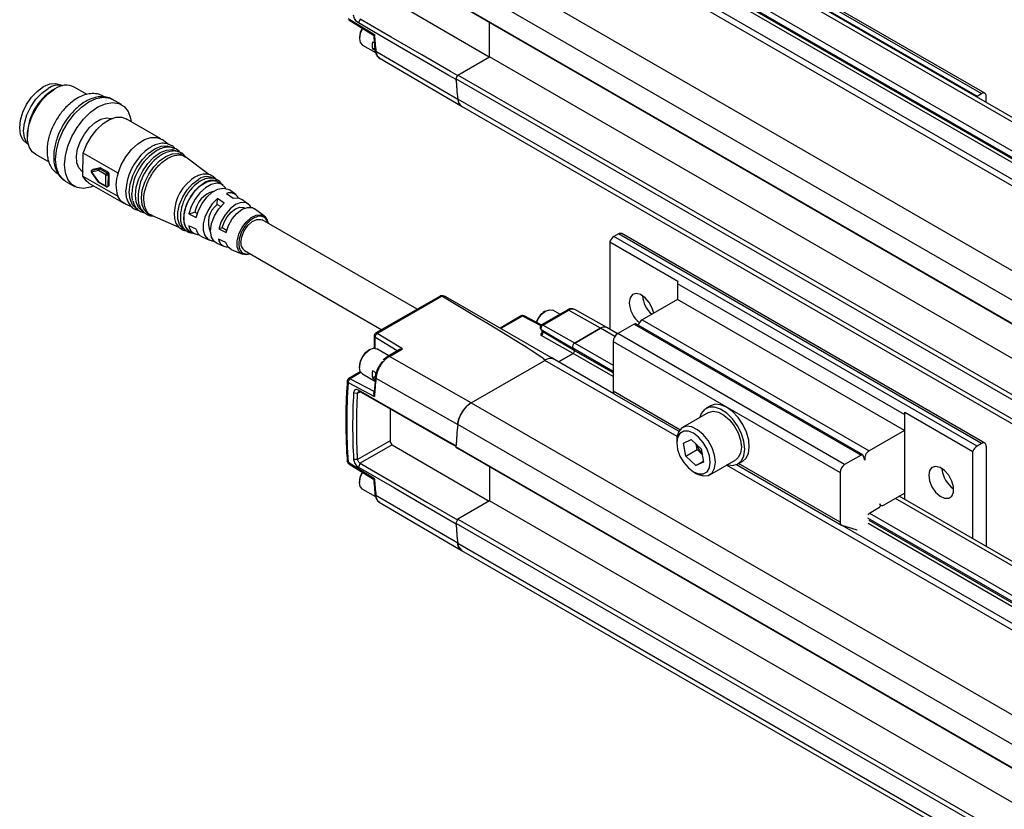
# Model space of a CAD drawing. Header units: millimetres. Extents: x 16 to 683, y 16 to 524.
# Tile 10 of 14: x 403 to 480, y 422 to 483. Entities that reach past the tile are written whole.
import ezdxf

# ---------------------------------------------------------------- set-up
doc = ezdxf.new("R2010")
doc.units = ezdxf.units.MM
doc.header["$LTSCALE"] = 2.5

msp = doc.modelspace()

# ---------------------------------------------------------------- linework, layer by layer
for p, q in [((448.65, 493.718), (660.782, 371.257)), ((661.282, 371.306), (449.15, 493.768)), ((449.711, 493.514), (477.995, 477.186)), ((450.064, 493.718), (478.348, 477.39)), ((478.598, 477.414), (450.314, 493.743)), ((658.784, 370.104), (446.652, 492.565)), ((446.498, 492.172), (658.63, 369.711)), ((446.525, 491.757), (658.657, 369.295)), ((446.618, 491.992), (658.75, 369.531)), ((444.319, 491.218), (656.451, 368.757)), ((657.201, 368.831), (445.069, 491.292)), ((650.723, 365.45), (438.591, 487.911)), ((437.537, 486.217), (649.669, 363.755)), ((432.439, 484.634), (439.988, 480.246)), ((437.402, 484.481), (649.534, 362.02)), ((437.543, 484.346), (649.675, 361.885)), ((428.994, 483.246), (431.05, 481.982)), ((429.042, 483.149), (430.988, 481.954)), ((429.94, 483.192), (429.798, 482.895)), ((440.006, 480.256), (440.006, 482.925)), ((429.885, 481.782), (429.885, 481.69)), ((430.118, 481.175), (431.129, 480.591)), ((430.904, 481.426), (431.042, 481.347)), ((430.904, 480.865), (431.075, 480.963)), ((431.097, 480.753), (430.904, 480.865)), ((431.163, 480.691), (437.533, 476.955)), ((437.543, 478.835), (440.006, 480.256)), ((652.138, 357.795), (440.006, 480.256)), ((431.419, 480.165), (437.875, 476.381)), ((437.402, 478.537), (437.543, 478.835)), ((649.675, 356.374), (437.543, 478.835)), ((406.619, 478.043), (406.581, 478.065)), ((408.665, 477.324), (407.668, 477.899)), ((649.534, 356.076), (437.402, 478.537)), ((437.406, 478.483), (437.403, 478.476)), ((406.155, 477.75), (405.976, 477.646)), ((477.995, 477.186), (478.348, 477.39)), ((478.702, 476.707), (478.702, 477.186)), ((411.349, 476.525), (410.642, 476.933)), ((649.669, 354.496), (437.537, 476.957)), ((437.841, 476.405), (649.973, 353.944)), ((414.413, 473.861), (411.704, 475.425)), ((404.016, 474.252), (404.016, 474.044)), ((403.957, 473.518), (403.994, 473.496)), ((415.004, 473.427), (414.51, 473.797)), ((404.643, 472.659), (405.675, 472.064)), ((408.34, 470.958), (408.363, 472.738)), ((411.072, 471.174), (408.363, 472.738)), ((415.401, 473.13), (415.385, 473.142)), ((415.797, 472.834), (415.784, 472.844)), ((416.345, 472.424), (416.182, 472.546)), ((418.146, 471.077), (416.345, 472.424)), ((408.324, 471.285), (408.344, 471.274)), ((408.997, 471.244), (409.538, 470.496)), ((409.562, 471.383), (409.01, 471.267)), ((409.01, 471.267), (409.551, 470.52)), ((409.125, 471.475), (409.037, 471.426)), ((409.05, 471.431), (409.037, 471.426)), ((409.049, 471.432), (409.038, 471.424)), ((409.05, 471.431), (409.602, 471.546)), ((409.138, 471.48), (409.05, 471.431)), ((409.138, 471.48), (409.125, 471.475)), ((409.691, 471.596), (409.138, 471.48)), ((410.124, 471.059), (409.562, 471.383)), ((409.602, 471.546), (409.691, 471.596)), ((409.74, 471.585), (409.652, 471.535)), ((409.652, 471.535), (410.214, 471.211)), ((410.302, 471.261), (409.74, 471.585)), ((410.113, 470.196), (410.124, 471.059)), ((410.214, 471.211), (410.302, 471.261)), ((410.301, 471.057), (410.29, 470.194)), ((410.389, 471.107), (410.301, 471.057)), ((410.378, 470.244), (410.389, 471.107)), ((406.967, 470.568), (407.674, 470.159)), ((408.34, 470.958), (411.049, 469.394)), ((408.804, 470.402), (411.513, 468.838)), ((409.551, 470.52), (410.113, 470.196)), ((409.577, 470.461), (410.139, 470.137)), ((410.29, 470.194), (410.378, 470.244)), ((419.258, 470.243), (418.964, 470.463)), ((410.262, 470.136), (410.351, 470.186)), ((419.52, 469.612), (420.05, 469.244)), ((420.238, 469.51), (419.747, 469.877)), ((411.617, 468.786), (412.17, 468.549)), ((418.807, 468.746), (418.813, 469.216)), ((418.807, 468.746), (419.08, 468.588)), ((419.343, 468.848), (418.813, 469.216)), ((421.224, 468.772), (420.73, 469.142)), ((413.537, 467.964), (413.724, 467.884)), ((416.596, 468.019), (417.068, 468.137)), ((416.596, 468.019), (417.172, 467.727)), ((417.068, 468.137), (417.254, 468.029)), ((420.963, 468.463), (420.96, 468.465)), ((422.472, 467.838), (421.712, 468.406)), ((413.724, 467.884), (415.814, 466.988)), ((434.38, 460.574), (422.308, 467.542)), ((416.279, 466.789), (416.293, 466.783)), ((417.161, 466.823), (416.584, 467.085)), ((416.731, 466.596), (417.07, 466.451)), ((419.19, 466.912), (418.916, 466.844)), ((418.916, 466.844), (419.492, 466.552)), ((419.533, 466.714), (419.19, 466.912)), ((450.064, 466.445), (449.711, 466.241)), ((478.348, 450.117), (450.064, 466.445)), ((478.598, 450.142), (450.314, 466.47)), ((417.63, 466.211), (418.195, 465.97)), ((418.759, 465.728), (419.327, 465.485)), ((419.482, 465.773), (418.906, 466.034)), ((449.392, 465.827), (454.696, 462.766)), ((449.392, 465.827), (449.392, 459.006)), ((477.995, 449.913), (449.711, 466.241)), ((419.887, 465.245), (420.76, 464.871)), ((420.933, 465.161), (431.63, 458.986)), ((472.338, 452.362), (454.66, 462.567)), ((454.66, 462.567), (454.66, 461.343)), ((436.169, 461.606), (431.143, 458.705)), ((431.266, 458.693), (436.292, 461.593)), ((444.853, 456.792), (436.611, 461.551)), ((454.66, 461.343), (451.911, 459.755)), ((472.338, 451.138), (454.66, 461.343)), ((446.05, 460.513), (444.051, 459.359)), ((444.176, 459.348), (446.174, 460.501)), ((444.381, 460.438), (444.301, 460.393)), ((445.481, 460.184), (444.943, 460.494)), ((448.65, 459.097), (446.174, 460.501)), ((449.147, 459.148), (446.655, 460.551)), ((442.467, 460.056), (440.833, 459.113)), ((442.59, 460.045), (440.905, 459.072)), ((443.993, 459.303), (442.59, 460.045)), ((444.046, 459.354), (442.708, 460.061)), ((451.911, 459.755), (469.588, 449.55)), ((443.977, 459.069), (444.108, 458.872)), ((443.99, 459.053), (444.04, 459.004)), ((444.04, 459.004), (446.498, 457.551)), ((444.04, 459.004), (444.16, 458.823)), ((444.108, 458.872), (444.112, 458.868)), ((446.618, 457.371), (444.16, 458.823)), ((446.652, 457.943), (444.176, 459.348)), ((446.652, 457.943), (448.65, 459.097)), ((448.65, 459.097), (446.652, 457.943)), ((449.772, 458.449), (448.65, 459.097)), ((449.982, 458.666), (449.15, 459.146)), ((451.287, 459.42), (450.001, 458.677)), ((451.287, 459.42), (468.965, 449.215)), ((469.09, 449.227), (451.412, 459.432)), ((431.018, 458.488), (431.018, 457.553)), ((432.827, 457.33), (431.085, 458.39)), ((431.085, 458.39), (431.085, 457.534)), ((433.245, 457.489), (431.266, 458.693)), ((446.525, 457.135), (444.049, 458.54)), ((446.652, 457.943), (449.647, 456.215)), ((449.647, 458.065), (467.325, 447.86)), ((449.647, 458.065), (449.647, 454.185)), ((467.678, 448.472), (450.001, 458.677)), ((430.68, 457.428), (430.601, 457.382)), ((432.168, 456.95), (431.243, 457.484)), ((433.003, 457.432), (432.092, 456.906)), ((432.215, 456.894), (433.245, 457.489)), ((446.498, 457.551), (446.618, 457.371)), ((446.498, 457.551), (446.618, 457.371)), ((449.647, 455.733), (446.498, 457.551)), ((449.647, 455.622), (446.618, 457.371)), ((431.811, 456.684), (431.738, 456.627)), ((432.091, 456.906), (431.811, 456.684)), ((438.587, 453.287), (432.215, 456.894)), ((438.587, 453.287), (444.319, 456.596)), ((454.621, 450.649), (444.319, 456.596)), ((445.069, 456.671), (444.812, 456.819)), ((449.705, 453.995), (445.069, 456.671)), ((445.395, 456.483), (446.525, 457.135)), ((446.525, 457.135), (445.395, 456.483)), ((449.647, 455.333), (446.525, 457.135)), ((429.946, 455.696), (429.045, 455.176)), ((429.995, 455.647), (429.164, 455.167)), ((429.885, 456.142), (429.885, 456.05)), ((429.961, 455.703), (429.948, 455.697)), ((431.188, 455.623), (430.904, 455.787)), ((428.94, 455.021), (428.923, 454.976)), ((428.994, 454.874), (431.05, 453.776)), ((429.164, 455.167), (431.05, 454.16)), ((430.118, 455.535), (431.127, 454.953)), ((431.099, 455.337), (430.904, 455.225)), ((430.904, 455.225), (431.187, 455.062)), ((431.064, 454.169), (431.148, 455.209)), ((431.12, 455.433), (431.089, 455.296)), ((431.108, 455.34), (431.091, 455.296)), ((431.163, 455.197), (437.533, 451.593)), ((429.739, 454.027), (429.94, 454.143)), ((429.94, 454.143), (429.798, 454.278)), ((431.05, 454.16), (431.064, 454.169)), ((454.839, 451.187), (449.647, 454.185)), ((429.421, 454.058), (429.739, 454.027)), ((449.751, 453.956), (454.757, 451.066)), ((432.263, 452.812), (432.263, 450.319)), ((438.591, 453.29), (650.723, 330.828)), ((457.236, 453.061), (456.882, 452.857)), ((472.373, 452.561), (477.677, 449.499)), ((472.373, 445.74), (472.373, 452.561)), ((457.07, 452.533), (455.043, 451.362)), ((472.338, 452.362), (472.338, 451.138)), ((649.669, 329.134), (437.537, 451.595)), ((472.338, 451.138), (469.588, 449.55)), ((432.263, 450.319), (429.739, 448.862)), ((454.603, 450.389), (454.603, 450.158)), ((455.128, 450.146), (455.735, 450.427)), ((455.735, 450.427), (456.511, 449.688)), ((432.439, 450.013), (429.94, 448.57)), ((432.439, 450.013), (439.988, 445.625)), ((649.534, 327.398), (437.402, 449.86)), ((437.402, 449.86), (437.543, 449.725)), ((437.406, 449.918), (437.403, 449.921)), ((649.675, 327.264), (437.543, 449.725)), ((455.298, 449.125), (455.128, 450.146)), ((455.298, 449.125), (456.182, 449.635)), ((456.182, 449.635), (456.11, 450.07)), ((456.584, 449.253), (456.182, 449.635)), ((456.511, 449.688), (456.682, 448.667)), ((477.677, 442.678), (477.677, 449.499)), ((478.348, 450.117), (477.995, 449.913)), ((478.702, 449.913), (478.702, 442.086)), ((429.739, 448.862), (429.421, 448.872)), ((456.075, 448.386), (455.298, 449.125)), ((456.075, 448.386), (456.671, 448.73)), ((457.168, 447.682), (459.195, 448.852)), ((459.382, 448.527), (459.736, 448.731)), ((468.965, 449.215), (467.678, 448.472)), ((469.253, 448.82), (469.133, 449.171)), ((431.05, 447.361), (428.994, 448.625)), ((429.042, 448.528), (430.988, 447.332)), ((429.94, 448.57), (429.798, 448.273)), ((440.006, 448.304), (440.006, 445.635)), ((456.682, 448.667), (456.075, 448.386)), ((627.106, 351.076), (458.465, 448.43)), ((459.257, 448.468), (467.428, 443.751)), ((467.325, 443.98), (459.415, 448.546)), ((455.905, 447.903), (456.105, 447.787)), ((467.325, 447.86), (467.325, 443.98)), ((429.885, 447.16), (429.885, 447.068)), ((430.118, 446.553), (431.128, 445.97)), ((437.533, 442.333), (431.163, 446.07)), ((470.755, 445.325), (472.338, 446.238)), ((631.437, 353.576), (471.631, 445.83)), ((631.73, 353.745), (471.924, 445.999)), ((472.338, 446.238), (472.338, 445.76)), ((431.419, 445.544), (437.875, 441.759)), ((440.006, 445.635), (437.543, 444.213)), ((652.138, 323.174), (440.006, 445.635)), ((469.604, 444.684), (470.395, 445.141)), ((470.462, 445.287), (470.419, 445.411)), ((470.446, 445.334), (470.505, 445.3)), ((437.543, 444.213), (437.402, 443.916)), ((437.543, 444.213), (649.675, 321.752)), ((629.022, 352.182), (469.479, 444.284)), ((469.612, 444.689), (629.439, 352.423)), ((437.402, 443.916), (649.534, 321.455)), ((437.403, 443.855), (437.406, 443.862)), ((467.465, 443.735), (468.63, 443.388)), ((627.545, 351.329), (467.489, 443.728)), ((628.676, 351.982), (469.506, 443.869)), ((628.926, 352.126), (469.599, 444.104)), ((437.537, 442.336), (649.669, 319.874)), ((437.841, 441.784), (649.973, 319.322))]:
    msp.add_line(p, q)
at = {"flags": 128}
for points in [[(437.403, 478.476), (436.842, 478.802), (434.601, 480.104), (432.199, 481.499), (429.798, 482.895)], [(430.124, 482.485), (430.118, 482.474), (429.946, 482.076), (429.885, 481.69), (429.946, 481.373), (430.118, 481.175), (430.118, 481.175)], [(437.521, 478.787), (436.983, 479.099), (434.742, 480.402), (432.341, 481.797), (429.94, 483.192)], [(403.957, 473.518), (403.956, 473.518), (403.661, 473.792), (403.476, 474.202), (403.413, 474.72), (403.476, 475.311), (403.661, 475.935), (403.956, 476.549), (404.341, 477.112), (404.789, 477.584), (405.269, 477.935), (405.749, 478.139), (406.197, 478.183), (406.581, 478.065)], [(404.113, 473.366), (403.969, 473.53), (403.778, 473.952), (403.713, 474.485), (403.778, 475.093), (403.969, 475.735), (404.272, 476.367), (404.668, 476.945), (405.128, 477.432), (405.622, 477.792)], [(404.643, 472.659), (404.395, 472.86), (404.155, 473.249), (404.032, 473.756), (404.032, 474.351), (404.155, 475.001), (404.395, 475.666), (404.737, 476.309), (405.161, 476.893), (405.644, 477.382), (406.155, 477.75)], [(406.967, 470.568), (406.773, 470.706), (406.463, 471.097), (406.271, 471.62), (406.206, 472.25), (406.271, 472.956), (406.463, 473.701), (406.773, 474.448), (407.184, 475.161), (407.677, 475.803), (408.226, 476.342), (408.804, 476.751), (409.383, 477.01), (409.932, 477.105), (410.425, 477.032), (410.642, 476.933)], [(477.939, 477.148), (477.946, 477.153), (477.995, 477.186)], [(409.19, 470.179), (408.933, 470.083), (408.384, 469.988), (407.891, 470.061), (407.48, 470.298), (407.17, 470.689), (406.978, 471.212), (406.913, 471.842), (406.978, 472.547), (407.17, 473.293), (407.48, 474.04), (407.891, 474.753), (408.384, 475.395), (408.933, 475.934), (409.512, 476.343), (410.09, 476.601), (410.639, 476.697), (411.132, 476.624), (411.543, 476.386), (411.853, 475.996), (412.045, 475.472), (412.09, 475.202)], [(408.324, 471.285), (408.284, 471.31), (408.02, 471.589), (407.867, 471.998), (407.836, 472.507), (407.929, 473.078), (408.14, 473.668), (408.452, 474.235), (408.843, 474.735), (409.283, 475.131), (409.74, 475.395), (410.181, 475.507), (410.571, 475.458), (410.6, 475.447)], [(408.363, 472.738), (408.619, 473.399), (408.978, 474.03), (409.416, 474.591), (409.907, 475.047), (410.419, 475.369), (410.922, 475.538), (411.382, 475.542), (411.704, 475.425)], [(411.072, 471.174), (411.329, 471.835), (411.687, 472.466), (412.125, 473.027), (412.616, 473.483), (413.129, 473.805), (413.631, 473.974), (414.091, 473.978), (414.481, 473.818), (414.51, 473.797)], [(412.622, 468.356), (412.503, 468.417), (412.198, 468.715), (412.009, 469.155), (411.95, 469.707), (412.024, 470.334), (412.227, 470.993), (412.544, 471.64), (412.955, 472.229), (413.43, 472.721), (413.938, 473.082), (414.444, 473.288), (414.913, 473.325), (415.314, 473.19), (415.385, 473.142)], [(413.08, 468.16), (412.963, 468.22), (412.664, 468.512), (412.48, 468.942), (412.422, 469.483), (412.494, 470.096), (412.693, 470.741), (413.003, 471.374), (413.405, 471.95), (413.87, 472.432), (414.367, 472.786), (414.862, 472.987), (415.321, 473.023), (415.714, 472.891), (415.784, 472.844)], [(413.537, 467.964), (413.422, 468.023), (413.13, 468.308), (412.95, 468.729), (412.893, 469.258), (412.965, 469.858), (413.159, 470.489), (413.462, 471.108), (413.855, 471.672), (414.31, 472.143), (414.796, 472.489), (415.28, 472.686), (415.73, 472.721), (416.114, 472.592), (416.182, 472.546)], [(408.804, 470.402), (408.583, 470.577), (408.34, 470.958)], [(409.538, 470.496), (409.538, 470.497), (409.538, 470.502), (409.543, 470.51), (409.551, 470.52)], [(416.279, 466.789), (416.118, 466.882), (415.868, 467.187), (415.738, 467.624), (415.738, 468.158), (415.868, 468.746), (416.118, 469.339), (416.467, 469.891), (416.888, 470.355), (417.346, 470.696)], [(416.731, 466.596), (416.439, 466.818), (416.252, 467.183), (416.188, 467.661), (416.252, 468.213), (416.439, 468.794), (416.734, 469.357), (417.113, 469.857), (417.545, 470.253), (417.996, 470.513), (418.428, 470.616), (418.807, 470.554), (418.964, 470.463)], [(417.771, 470.403), (417.325, 470.071), (416.915, 469.618), (416.574, 469.081), (416.33, 468.502), (416.203, 467.93), (416.203, 467.409), (416.33, 466.983), (416.574, 466.686), (416.773, 466.578)], [(419.47, 470.004), (419.421, 470.078), (419.137, 470.317), (418.765, 470.394), (418.336, 470.303), (417.887, 470.051), (417.454, 469.66), (417.075, 469.162), (416.78, 468.599), (416.596, 468.019)], [(411.741, 469.267), (411.733, 469.298), (411.678, 469.837)], [(412.211, 469.045), (412.206, 469.066), (412.148, 469.613)], [(417.172, 467.727), (417.351, 468.288), (417.635, 468.832), (418.002, 469.313), (418.42, 469.692), (418.855, 469.935), (419.27, 470.023), (419.63, 469.949), (419.747, 469.877)], [(411.617, 468.786), (411.292, 469.013), (411.049, 469.394)], [(418.813, 469.216), (418.419, 468.807), (418.087, 468.31), (417.846, 467.767), (417.716, 467.225), (417.71, 466.731), (417.827, 466.327), (418.057, 466.048), (418.381, 465.918), (418.512, 465.91)], [(418.759, 465.728), (418.558, 465.862), (418.347, 466.209), (418.279, 466.692), (418.361, 467.259), (418.583, 467.848), (418.923, 468.398), (419.343, 468.848)], [(421.43, 468.523), (421.339, 468.662), (421.045, 468.866), (420.661, 468.89), (420.23, 468.731), (419.797, 468.406), (419.407, 467.949), (419.103, 467.409), (418.916, 466.844)], [(420.05, 469.244), (420.465, 469.261), (420.73, 469.142)], [(419.19, 466.912), (419.337, 467.358), (419.577, 467.784), (419.884, 468.144), (420.226, 468.4), (420.566, 468.525), (420.868, 468.507), (420.96, 468.465)], [(419.492, 466.552), (419.672, 467.096), (419.965, 467.615), (420.34, 468.054), (420.756, 468.367), (421.171, 468.52), (421.54, 468.497), (421.712, 468.406)], [(421.383, 464.901), (421.081, 464.824), (420.745, 464.878), (420.496, 465.095), (420.362, 465.453), (420.357, 465.912), (420.483, 466.422), (420.725, 466.929), (421.057, 467.377), (421.443, 467.719), (421.842, 467.916), (422.21, 467.947), (422.507, 467.81), (422.701, 467.518), (422.758, 467.283)], [(420.649, 465.79), (420.714, 466.234), (420.902, 466.693), (421.187, 467.106), (421.531, 467.418), (421.887, 467.585), (422.207, 467.586), (422.308, 467.542)], [(419.887, 465.245), (419.651, 465.423), (419.482, 465.773)], [(452.81, 460.275), (452.694, 460.66), (452.453, 461.104), (452.133, 461.473), (451.778, 461.716), (451.434, 461.801), (451.149, 461.717), (450.961, 461.475), (450.895, 461.108)], [(443.679, 459.548), (443.818, 459.845), (444.076, 460.193), (444.381, 460.439), (444.685, 460.544), (444.943, 460.494)], [(444.112, 458.868), (444.129, 458.847), (444.16, 458.823)], [(430.118, 455.535), (430.118, 455.535), (429.946, 455.734), (429.885, 456.05), (429.946, 456.437), (430.118, 456.834), (430.376, 457.182), (430.681, 457.428), (430.985, 457.534), (431.243, 457.484)], [(437.403, 449.921), (436.842, 450.242), (434.601, 451.527), (432.199, 452.903), (429.798, 454.278)], [(437.403, 449.867), (436.983, 450.108), (434.742, 451.392), (432.341, 452.768), (429.94, 454.143)], [(459.9, 449.672), (459.835, 450.26), (459.643, 450.881), (459.339, 451.488), (458.946, 452.035), (458.492, 452.483), (458.012, 452.798), (457.54, 452.957), (457.113, 452.948), (456.761, 452.772), (456.511, 452.442), (456.411, 452.152)], [(457.07, 452.533), (457.073, 452.535), (457.427, 452.632), (457.841, 452.563), (458.28, 452.334), (458.707, 451.964), (459.084, 451.486), (459.38, 450.94), (459.569, 450.372), (459.635, 449.832), (459.572, 449.366), (459.387, 449.013), (459.195, 448.852)], [(459.736, 448.731), (459.982, 448.946), (460.177, 449.327), (460.253, 449.818), (460.204, 450.386), (460.033, 450.99), (459.753, 451.587), (459.384, 452.136), (458.951, 452.597), (458.486, 452.938), (458.02, 453.134), (457.588, 453.173), (457.236, 453.061)], [(457.608, 448.655), (457.541, 449.205), (457.347, 449.783), (457.042, 450.338), (456.654, 450.82), (456.218, 451.188), (455.771, 451.407), (455.354, 451.458), (455.004, 451.338), (454.751, 451.056), (454.619, 450.638), (454.603, 450.389)], [(457.207, 448.655), (457.143, 449.156), (456.958, 449.682), (456.67, 450.181), (456.307, 450.604), (455.905, 450.91), (455.503, 451.069), (455.139, 451.065), (454.851, 450.899), (454.666, 450.586), (454.603, 450.158), (454.666, 449.657), (454.851, 449.131), (455.139, 448.632), (455.503, 448.209), (455.905, 447.903), (456.307, 447.744), (456.67, 447.748), (456.958, 447.914), (457.143, 448.227), (457.207, 448.655)], [(458.536, 448.472), (458.946, 448.41), (459.339, 448.504), (459.643, 448.76), (459.835, 449.159), (459.9, 449.672)], [(469.133, 449.171), (469.122, 449.195), (469.107, 449.213), (469.089, 449.227), (469.068, 449.236), (469.045, 449.239), (469.019, 449.236), (468.992, 449.228), (468.965, 449.215)], [(429.798, 448.273), (430.359, 447.948), (432.6, 446.645), (435.001, 445.25), (437.403, 443.855)], [(429.94, 448.57), (430.5, 448.245), (432.742, 446.942), (435.143, 445.547), (437.521, 444.166)], [(456.105, 447.787), (456.218, 447.727), (456.654, 447.59), (457.042, 447.625), (457.347, 447.828), (457.541, 448.182), (457.608, 448.655)], [(474.23, 447.637), (474.295, 447.193), (474.483, 446.734), (474.768, 446.321), (475.112, 446.009), (475.468, 445.842), (475.788, 445.841), (476.028, 446.007), (476.158, 446.317), (476.158, 446.73), (476.028, 447.189), (475.788, 447.633), (475.468, 448.002), (475.112, 448.245), (474.768, 448.331), (474.483, 448.247), (474.295, 448.004), (474.23, 447.637)], [(430.118, 446.553), (430.118, 446.553), (429.946, 446.752), (429.885, 447.068), (429.946, 447.455), (430.118, 447.852), (430.124, 447.862)], [(470.419, 445.411), (470.441, 445.365), (470.47, 445.327), (470.506, 445.299), (470.548, 445.282), (470.595, 445.276), (470.646, 445.282), (470.7, 445.298), (470.755, 445.325)], [(468.63, 443.388), (468.654, 443.383), (468.663, 443.382)]]:
    msp.add_lwpolyline(points, dxfattribs=at)
for centre, radius, start, end in [((431.411, 481.712), 1.527, 149.00055, 177.40513), ((471.555, 484.854), 40.606, 184.05554, 185.88458), ((431.914, 481.145), 1.048, 164.46971, 195.53024), ((406.442, 476.608), 1.44, 75.96868, 124.71117), ((407.035, 476.576), 1.467, 64.45706, 126.8534), ((478.059, 481.196), 40.743, 183.74083, 185.9716), ((478.005, 481.189), 40.693, 183.82256, 185.97243), ((408.218, 474.089), 4.204, 122.22433, 177.78104), ((478.486, 477.221), 0.218, 350.78596, 129.20329), ((438.219, 476.973), 0.682, 181.34683, 236.33492), ((416.038, 469.589), 4.367, 130.89424, 176.74604), ((416.315, 469.413), 4.172, 122.26567, 177.24857), ((416.652, 469.251), 4.017, 126.1813, 183.33679), ((409.125, 471.326), 0.129, 125.76382, 206.78117), ((409.754, 471.373), 0.192, 122.10353, 176.90117), ((409.613, 471.475), 0.0721, 56.93782, 98.35091), ((409.701, 471.524), 0.0721, 56.93782, 98.35091), ((410.316, 471.048), 0.192, 122.10353, 176.90117), ((410.214, 471.232), 0.195, 242.50072, 296.5003), ((410.111, 471.052), 0.19, 1.72398, 57.28461), ((410.2, 471.101), 0.19, 1.72398, 57.28461), ((413.658, 470.251), 2.745, 160.34377, 198.17464), ((410.315, 470.238), 0.063, 304.19505, 5.39272), ((418.849, 467.972), 3.395, 129.00934, 185.52705), ((419.284, 467.731), 3.352, 125.23857, 185.26208), ((418.006, 469.811), 1.104, 59.21103, 126.72796), ((418.407, 469.612), 1.015, 54.26183, 128.83658), ((410.175, 470.188), 0.0625, 172.87713, 234.60794), ((410.203, 470.369), 0.195, 242.50072, 296.5003), ((410.227, 470.188), 0.063, 304.17556, 5.39445), ((418.972, 467.894), 1.919, 103.70153, 172.74111), ((419.78, 468.893), 0.765, 29.06462, 109.80792), ((419.884, 467.335), 1.775, 127.35316, 205.47556), ((417.399, 467.213), 0.826, 188.96556, 268.82568), ((417.971, 466.959), 0.822, 189.49439, 245.48281), ((450.211, 466.241), 0.251, 65.69288, 125.61758), ((419.61, 466.143), 0.713, 188.77283, 272.79196), ((421.289, 465.701), 0.647, 172.07695, 236.61087), ((450.13, 465.59), 0.775, 122.76829, 162.14054), ((455.288, 462.558), 0.628, 160.66478, 179.12399), ((436.377, 461.01), 0.59, 66.5421, 98.23501), ((453.044, 461.217), 2.152, 182.92501, 231.09175), ((454.094, 461.825), 2.18, 184.96952, 228.74245), ((445.159, 459.067), 1.579, 122.8999, 161.85246), ((446.102, 460.399), 0.125, 54.88667, 114.47433), ((446.458, 460.104), 0.489, 66.21109, 125.57229), ((442.518, 459.943), 0.125, 54.88667, 114.47433), ((442.663, 459.95), 0.12, 67.78908, 127.61016), ((452.333, 459.101), 0.779, 122.85909, 162.90307), ((431.268, 458.488), 0.25, 119.87463, 180.06207), ((443.933, 458.749), 0.24, 299.01799, 18.00011), ((448.943, 458.686), 0.504, 66.21109, 125.57229), ((448.943, 458.688), 0.503, 65.69288, 125.61758), ((451.36, 459.321), 0.123, 64.88371, 126.42675), ((446.813, 457.653), 0.332, 119.01799, 198.00011), ((446.813, 457.653), 0.332, 119.01799, 198.00011), ((450.415, 458.03), 0.768, 122.60548, 177.39452), ((431.44, 456.071), 1.556, 122.6112, 177.39417), ((446.429, 457.309), 0.199, 299.01799, 18.00011), ((446.429, 457.309), 0.199, 299.01799, 18.00011), ((444.757, 455.994), 0.745, 65.26199, 126.04847), ((444.757, 455.993), 0.746, 65.30813, 126.00233), ((431.914, 455.506), 1.048, 164.46974, 195.53031), ((431.637, 455.628), 0.506, 177.78662, 208.01688), ((476.001, 451.749), 47.111, 176.1973, 183.8027), ((484.933, 450.233), 53.999, 174.72521, 176.23769), ((449.904, 454.163), 0.258, 175.15106, 233.53684), ((476.472, 451.465), 47.122, 176.84597, 183.15403), ((439.858, 451.327), 2.336, 122.8418, 173.39588), ((472.966, 452.353), 0.628, 160.66478, 179.12399), ((491.149, 446.574), 53.847, 174.64964, 176.50193), ((491.2, 446.568), 53.902, 174.65031, 176.43277), ((432.647, 450.337), 0.384, 182.61517, 237.26936), ((457.643, 450.41), 1.519, 195.52153, 225.06738), ((469.954, 448.94), 0.712, 120.93057, 189.67381), ((478.414, 449.261), 0.775, 122.76829, 162.14054), ((478.486, 449.948), 0.218, 350.78596, 129.20329), ((468.092, 447.825), 0.768, 122.60548, 177.39452), ((477.343, 448.311), 2.092, 184.0169, 235.97772), ((431.403, 447.093), 1.519, 148.96934, 177.47989), ((471.555, 450.233), 40.606, 184.05554, 185.88458), ((470.322, 445.263), 0.142, 300.93057, 9.67381), ((469.729, 444.488), 0.233, 122.68359, 169.49263), ((478.059, 446.574), 40.743, 183.74083, 185.9716), ((478.004, 446.567), 40.692, 183.8225, 185.97245), ((467.555, 443.949), 0.232, 172.39468, 247.20096), ((438.219, 442.352), 0.682, 181.34683, 236.33492)]:
    msp.add_arc(centre, radius, start, end)
msp.add_ellipse((322.751, 525.551), major_axis=(121.571, -68.951), ratio=0.007557, start_param=6.278744, end_param=6.652992)
for points, knots in [([(429.798, 482.895), (429.751, 482.922), (429.705, 482.959), (429.617, 483.048), (429.576, 483.1), (429.506, 483.21), (429.477, 483.269), (429.437, 483.385), (429.424, 483.442), (429.421, 483.494)], [0, 0, 0, 0, 0.25, 0.25, 0.5, 0.5, 0.75, 0.75, 1, 1, 1, 1]), ([(431.05, 481.982), (431.03, 481.972), (430.996, 481.954), (430.991, 481.955), (430.989, 481.956)], [0, 0, 0, 0, 0.588114, 1, 1, 1, 1]), ([(431.001, 481.911), (431.016, 481.633), (431.037, 481.253), (431.083, 480.891), (431.096, 480.794)], [0, 0, 0, 0, 0.731095, 1, 1, 1, 1]), ([(431.089, 480.794), (431.1, 480.722), (431.122, 480.577), (431.206, 480.392), (431.321, 480.236), (431.422, 480.168), (431.473, 480.134)], [0, 0, 0, 0, 0.24561, 0.495199, 0.74718, 1, 1, 1, 1]), ([(431.091, 480.793), (431.094, 480.774), (431.101, 480.735), (431.141, 480.706), (431.163, 480.691)], [0, 0, 0, 0, 0.470587, 1, 1, 1, 1]), ([(431.163, 480.691), (431.187, 480.562), (431.233, 480.317), (431.394, 480.205), (431.47, 480.152)], [0, 0, 0, 0, 0.526545, 1, 1, 1, 1]), ([(409.97, 477.126), (409.916, 477.166), (409.724, 477.306), (409.326, 477.396), (408.827, 477.389), (408.341, 477.256), (407.852, 477.016), (407.409, 476.698), (407.038, 476.351), (406.736, 476.012), (406.47, 475.659), (406.172, 475.187), (405.949, 474.735), (405.77, 474.263), (405.651, 473.862), (405.563, 473.396), (405.53, 472.928), (405.562, 472.469), (405.667, 472.033), (405.857, 471.639), (406.096, 471.328), (406.303, 471.203), (406.387, 471.153)], [0, 0, 0, 0, 0.02583, 0.091215, 0.151821, 0.212185, 0.269744, 0.333984, 0.382649, 0.421047, 0.465038, 0.507585, 0.57738, 0.605631, 0.651976, 0.699213, 0.749168, 0.800656, 0.853401, 0.907221, 0.962482, 1, 1, 1, 1]), ([(410.708, 476.878), (410.68, 476.901), (410.522, 477.029), (410.161, 477.133), (409.664, 477.166), (409.162, 477.064), (408.679, 476.86), (408.215, 476.57), (407.813, 476.234), (407.471, 475.881), (407.126, 475.464), (406.916, 475.128), (406.784, 474.917)], [0, 0, 0, 0, 0.025807, 0.147767, 0.263915, 0.380796, 0.494075, 0.600054, 0.710406, 0.792626, 0.869569, 1, 1, 1, 1]), ([(437.533, 476.955), (437.557, 476.832), (437.605, 476.589), (437.758, 476.467), (437.834, 476.407)], [0, 0, 0, 0, 0.505737, 1, 1, 1, 1]), ([(406.784, 474.917), (406.664, 474.691), (406.495, 474.373), (406.31, 473.888), (406.185, 473.477), (406.09, 472.998), (406.049, 472.516), (406.073, 472.042), (406.169, 471.591), (406.347, 471.179), (406.603, 470.82), (406.84, 470.659), (406.956, 470.579)], [0, 0, 0, 0, 0.137358, 0.192966, 0.284229, 0.377305, 0.475751, 0.577194, 0.681091, 0.787033, 0.895513, 1, 1, 1, 1]), ([(415.507, 473.096), (415.503, 473.103), (415.429, 473.218), (415.198, 473.378), (414.823, 473.521), (414.398, 473.519), (413.987, 473.41), (413.583, 473.203), (413.306, 473.017), (413.168, 472.886), (413.157, 472.876)], [0, 0, 0, 0, 0.00953, 0.167171, 0.346798, 0.514749, 0.675989, 0.825376, 0.986779, 1, 1, 1, 1]), ([(415.896, 472.806), (415.888, 472.818), (415.81, 472.938), (415.569, 473.098), (415.189, 473.228), (414.765, 473.21), (414.394, 473.108), (414.168, 472.98), (414.076, 472.928)], [0, 0, 0, 0, 0.022727, 0.222317, 0.451816, 0.662553, 0.863559, 1, 1, 1, 1]), ([(416.357, 472.415), (416.323, 472.468), (416.219, 472.629), (415.942, 472.819), (415.554, 472.931), (415.132, 472.904), (414.738, 472.77), (414.447, 472.623), (414.298, 472.504), (414.264, 472.477)], [0, 0, 0, 0, 0.084048, 0.255071, 0.453678, 0.632331, 0.801546, 0.955729, 1, 1, 1, 1]), ([(414.944, 472.351), (415.183, 472.454), (415.662, 472.659), (416.153, 472.618), (416.305, 472.429), (416.328, 472.401)], [0, 0, 0, 0, 0.460093, 0.920185, 1, 1, 1, 1]), ([(416.08, 472.526), (416.077, 472.533), (416.047, 472.62), (415.99, 472.686), (415.936, 472.747)], [0, 0, 0, 0, 0.07076, 1, 1, 1, 1]), ([(413.735, 467.91), (413.7, 467.916), (413.459, 467.952), (413.193, 468.368), (413.036, 469.1), (413.184, 470.034), (413.596, 470.98), (414.215, 471.833), (414.701, 472.179), (414.944, 472.351)], [0, 0, 0, 0, 0.028165, 0.190138, 0.35211, 0.514083, 0.676055, 0.838028, 1, 1, 1, 1]), ([(409.038, 471.424), (409.027, 471.418), (409.007, 471.406), (408.985, 471.374), (408.971, 471.333), (408.973, 471.285), (408.989, 471.258), (408.997, 471.244)], [0, 0, 0, 0, 0.171605, 0.335325, 0.55288, 0.776072, 1, 1, 1, 1]), ([(409.562, 471.383), (409.56, 471.389), (409.556, 471.4), (409.552, 471.415), (409.55, 471.434), (409.549, 471.455), (409.555, 471.488), (409.57, 471.523), (409.592, 471.539), (409.602, 471.546)], [0, 0, 0, 0, 0.0988303, 0.1790781, 0.2407485, 0.3820191, 0.5013288, 0.7726305, 1, 1, 1, 1]), ([(418.838, 470.455), (418.806, 470.528), (418.727, 470.709), (418.502, 470.936), (418.176, 471.098), (417.796, 471.128), (417.422, 471.047), (417.063, 470.874), (416.821, 470.717), (416.702, 470.606), (416.693, 470.597)], [0, 0, 0, 0, 0.0958726, 0.2386418, 0.3981951, 0.5566431, 0.7086756, 0.8449625, 0.9878396, 1, 1, 1, 1]), ([(409.577, 470.462), (409.577, 470.462), (409.567, 470.464), (409.555, 470.483), (409.552, 470.508), (409.551, 470.52)], [0, 0, 0, 0, 0.01868, 0.50934, 1, 1, 1, 1]), ([(419.135, 470.335), (419.126, 470.355), (419.064, 470.478), (418.864, 470.652), (418.536, 470.802), (418.156, 470.817), (417.766, 470.711), (417.489, 470.581), (417.347, 470.468), (417.334, 470.458)], [0, 0, 0, 0, 0.032879, 0.207449, 0.404647, 0.596885, 0.77915, 0.98005, 1, 1, 1, 1]), ([(410.139, 470.137), (410.139, 470.137), (410.148, 470.13), (410.169, 470.124), (410.19, 470.121), (410.2, 470.12)], [0, 0, 0, 0, 0.026446, 0.519102, 1, 1, 1, 1]), ([(410.2, 470.12), (410.216, 470.122), (410.238, 470.123), (410.257, 470.134), (410.262, 470.137)], [0, 0, 0, 0, 0.751659, 1, 1, 1, 1]), ([(411.746, 469.262), (411.777, 469.156), (411.846, 468.925), (412.044, 468.632), (412.335, 468.377), (412.593, 468.307), (412.729, 468.271)], [0, 0, 0, 0, 0.207121, 0.451101, 0.711009, 1, 1, 1, 1]), ([(412.216, 469.038), (412.25, 468.93), (412.321, 468.7), (412.525, 468.411), (412.801, 468.176), (413.036, 468.12), (413.148, 468.093)], [0, 0, 0, 0, 0.223174, 0.478017, 0.750605, 1, 1, 1, 1]), ([(412.65, 469.023), (412.658, 468.959), (412.682, 468.766), (412.798, 468.485), (413.003, 468.184), (413.316, 467.961), (413.585, 467.856), (413.749, 467.867), (413.76, 467.868)], [0, 0, 0, 0, 0.097186, 0.295841, 0.502025, 0.723561, 0.980828, 1, 1, 1, 1]), ([(415.478, 467.644), (415.492, 467.573), (415.528, 467.385), (415.665, 467.121), (415.903, 466.871), (416.15, 466.729), (416.318, 466.72), (416.358, 466.718)], [0, 0, 0, 0, 0.1429159, 0.3812629, 0.632276, 0.9127984, 1, 1, 1, 1]), ([(415.954, 467.423), (415.969, 467.349), (416.008, 467.16), (416.152, 466.899), (416.396, 466.657), (416.664, 466.521), (416.85, 466.521), (416.906, 466.521)], [0, 0, 0, 0, 0.144784, 0.371865, 0.611975, 0.883207, 1, 1, 1, 1]), ([(421.621, 467.672), (421.477, 467.571), (421.255, 467.416), (420.988, 467.098), (420.807, 466.822), (420.658, 466.526), (420.52, 466.139), (420.45, 465.675), (420.52, 465.294), (420.658, 465.066), (420.806, 464.941), (420.989, 464.879), (421.166, 464.859), (421.289, 464.91), (421.335, 464.929)], [0, 0, 0, 0, 0.130322, 0.2012, 0.272135, 0.343013, 0.413949, 0.54427, 0.674592, 0.74547, 0.816405, 0.887283, 0.958219, 1, 1, 1, 1]), ([(422.71, 467.311), (422.703, 467.36), (422.686, 467.492), (422.581, 467.635), (422.436, 467.763), (422.253, 467.827), (421.987, 467.838), (421.765, 467.737), (421.621, 467.672)], [0, 0, 0, 0, 0.09158, 0.247124, 0.402793, 0.558336, 0.714006, 1, 1, 1, 1]), ([(436.292, 461.593), (436.27, 461.603), (436.236, 461.618), (436.19, 461.615), (436.168, 461.605), (436.157, 461.6)], [0, 0, 0, 0, 0.463886, 0.726897, 1, 1, 1, 1]), ([(436.593, 461.551), (436.581, 461.559), (436.484, 461.625), (436.338, 461.642), (436.217, 461.612), (436.202, 461.608)], [0, 0, 0, 0, 0.1109018, 0.8862842, 1, 1, 1, 1]), ([(446.649, 460.547), (446.64, 460.555), (446.567, 460.613), (446.376, 460.626), (446.183, 460.589), (446.078, 460.524), (446.051, 460.508)], [0, 0, 0, 0, 0.058717, 0.451759, 0.859198, 1, 1, 1, 1]), ([(442.708, 460.061), (442.679, 460.072), (442.623, 460.094), (442.535, 460.089), (442.488, 460.065), (442.467, 460.054)], [0, 0, 0, 0, 0.367878, 0.722082, 1, 1, 1, 1]), ([(431.266, 458.693), (431.243, 458.704), (431.197, 458.725), (431.161, 458.711), (431.143, 458.705)], [0, 0, 0, 0, 0.505642, 1, 1, 1, 1]), ([(444.058, 459.363), (444.047, 459.356), (444.023, 459.34), (443.993, 459.306), (443.968, 459.262), (443.954, 459.211), (443.952, 459.157), (443.961, 459.107), (443.979, 459.064), (443.996, 459.042), (444.004, 459.031)], [0, 0, 0, 0, 0.1071773, 0.2281379, 0.3599001, 0.4975161, 0.6349497, 0.7667843, 0.8891696, 1, 1, 1, 1]), ([(444.176, 459.348), (444.154, 459.335), (444.128, 459.315), (444.08, 459.258), (444.057, 459.221), (444.027, 459.145), (444.02, 459.106), (444.021, 459.044), (444.029, 459.02), (444.04, 459.004)], [0, 0, 0, 0, 0.25, 0.25, 0.5, 0.5, 0.75, 0.75, 1, 1, 1, 1]), ([(444.049, 458.54), (444.04, 458.586), (444.028, 458.644), (444.059, 458.698), (444.065, 458.709)], [0, 0, 0, 0, 0.801136, 1, 1, 1, 1]), ([(444.104, 458.871), (444.104, 458.868), (444.105, 458.858), (444.103, 458.828), (444.094, 458.789), (444.078, 458.742), (444.06, 458.708), (444.049, 458.687)], [0, 0, 0, 0, 0.133418, 0.354861, 0.533597, 0.721025, 1, 1, 1, 1]), ([(444.176, 459.348), (444.162, 459.355), (444.136, 459.368), (444.093, 459.375), (444.071, 459.367), (444.058, 459.362)], [0, 0, 0, 0, 0.301625, 0.569986, 1, 1, 1, 1]), ([(431.019, 458.488), (431.021, 458.47), (431.027, 458.434), (431.065, 458.405), (431.085, 458.39)], [0, 0, 0, 0, 0.486659, 1, 1, 1, 1]), ([(431.266, 458.693), (431.219, 458.667), (431.171, 458.62), (431.103, 458.508), (431.084, 458.444), (431.085, 458.39)], [0, 0, 0, 0, 0.5, 0.5, 1, 1, 1, 1]), ([(433.245, 457.489), (433.196, 457.487), (433.109, 457.482), (433.035, 457.446), (433.004, 457.43)], [0, 0, 0, 0, 0.570452, 1, 1, 1, 1]), ([(432.215, 456.894), (432.194, 456.882), (432.151, 456.856), (432.085, 456.811), (432.018, 456.76), (431.948, 456.702), (431.877, 456.637), (431.806, 456.564), (431.734, 456.484), (431.662, 456.396), (431.592, 456.302), (431.523, 456.199), (431.458, 456.09), (431.396, 455.975), (431.338, 455.854), (431.287, 455.727), (431.242, 455.597), (431.206, 455.464), (431.178, 455.329), (431.168, 455.242), (431.163, 455.197)], [0, 0, 0, 0, 0.040823, 0.083397, 0.127702, 0.173731, 0.22149, 0.270983, 0.322212, 0.375175, 0.429869, 0.486295, 0.544452, 0.604341, 0.665961, 0.729311, 0.794386, 0.86119, 0.929739, 1, 1, 1, 1]), ([(431.632, 456.445), (431.616, 456.426), (431.582, 456.39), (431.535, 456.331), (431.489, 456.27), (431.445, 456.206), (431.404, 456.14), (431.361, 456.065), (431.315, 455.977), (431.267, 455.87), (431.222, 455.75), (431.2, 455.667), (431.188, 455.623)], [0, 0, 0, 0, 0.080531, 0.161062, 0.241594, 0.322125, 0.402657, 0.483189, 0.591297, 0.713471, 0.849706, 1, 1, 1, 1]), ([(432.215, 456.894), (432.192, 456.905), (432.145, 456.926), (432.109, 456.912), (432.091, 456.906)], [0, 0, 0, 0, 0.50146, 1, 1, 1, 1]), ([(428.931, 454.973), (428.905, 454.577), (428.83, 453.465), (428.801, 451.858), (428.839, 450.673), (428.855, 450.166)], [0, 0, 0, 0, 0.2400816, 0.6749165, 1, 1, 1, 1]), ([(428.923, 454.976), (428.922, 454.974), (428.914, 454.956), (428.935, 454.917), (428.974, 454.888), (428.994, 454.874)], [0, 0, 0, 0, 0.047, 0.5235, 1, 1, 1, 1]), ([(429.046, 455.175), (429.043, 455.174), (429.011, 455.162), (428.966, 455.108), (428.926, 455.039), (428.925, 454.991), (428.925, 454.976)], [0, 0, 0, 0, 0.039057, 0.424223, 0.809872, 1, 1, 1, 1]), ([(429.164, 455.167), (429.121, 455.142), (429.077, 455.096), (429.015, 454.989), (428.996, 454.927), (428.994, 454.874)], [0, 0, 0, 0, 0.5, 0.5, 1, 1, 1, 1]), ([(429.164, 455.167), (429.141, 455.177), (429.097, 455.196), (429.063, 455.182), (429.046, 455.176)], [0, 0, 0, 0, 0.51223, 1, 1, 1, 1]), ([(431.091, 455.296), (431.09, 455.295), (431.083, 455.278), (431.103, 455.24), (431.143, 455.212), (431.163, 455.197)], [0, 0, 0, 0, 0.038372, 0.519186, 1, 1, 1, 1]), ([(429.798, 454.278), (429.751, 454.305), (429.705, 454.32), (429.617, 454.327), (429.576, 454.318), (429.506, 454.277), (429.477, 454.245), (429.437, 454.163), (429.424, 454.113), (429.421, 454.058)], [0, 0, 0, 0, 0.25, 0.25, 0.5, 0.5, 0.75, 0.75, 1, 1, 1, 1]), ([(429.739, 454.027), (429.742, 454.055), (429.749, 454.08), (429.773, 454.123), (429.789, 454.14), (429.827, 454.162), (429.849, 454.167), (429.894, 454.164), (429.917, 454.156), (429.94, 454.143)], [0, 0, 0, 0, 0.25, 0.25, 0.5, 0.5, 0.75, 0.75, 1, 1, 1, 1]), ([(431.05, 454.16), (431.044, 454.156), (431.032, 454.147), (431.017, 454.128), (431.002, 454.102), (430.991, 454.065), (430.985, 454.018), (430.988, 453.963), (430.999, 453.903), (431.019, 453.838), (431.04, 453.797), (431.05, 453.776)], [0, 0, 0, 0, 0.063219, 0.128375, 0.195653, 0.303904, 0.427753, 0.546037, 0.691172, 0.847331, 1, 1, 1, 1]), ([(429.739, 448.862), (429.732, 448.991), (429.718, 449.247), (429.702, 449.635), (429.688, 450.025), (429.678, 450.416), (429.671, 450.809), (429.668, 451.205), (429.668, 451.602), (429.671, 452.001), (429.678, 452.402), (429.688, 452.806), (429.702, 453.211), (429.718, 453.618), (429.732, 453.89), (429.739, 454.027)], [0, 0, 0, 0, 0.077004, 0.153968, 0.230898, 0.307803, 0.384689, 0.461564, 0.538436, 0.615311, 0.692197, 0.769102, 0.846032, 0.922996, 1, 1, 1, 1]), ([(437.533, 451.593), (437.54, 451.672), (437.554, 451.752), (437.591, 451.915), (437.615, 451.999), (437.675, 452.166), (437.709, 452.248), (437.788, 452.41), (437.832, 452.491), (437.929, 452.646), (437.98, 452.72), (438.09, 452.86), (438.149, 452.927), (438.269, 453.05), (438.33, 453.105), (438.457, 453.205), (438.522, 453.25), (438.587, 453.287)], [0, 0, 0, 0, 0.125, 0.125, 0.25, 0.25, 0.375, 0.375, 0.5, 0.5, 0.625, 0.625, 0.75, 0.75, 0.875, 0.875, 1, 1, 1, 1]), ([(428.855, 450.166), (428.858, 449.992), (428.866, 449.502), (428.906, 449.034), (428.932, 448.732)], [0, 0, 0, 0, 0.356765, 1, 1, 1, 1]), ([(428.994, 448.625), (428.974, 448.64), (428.935, 448.67), (428.914, 448.712), (428.921, 448.733), (428.921, 448.733)], [0, 0, 0, 0, 0.491867, 0.983735, 1, 1, 1, 1]), ([(429.164, 448.542), (429.156, 448.547), (429.139, 448.559), (429.114, 448.581), (429.089, 448.607), (429.065, 448.638), (429.042, 448.674), (429.022, 448.715), (429.007, 448.757), (428.996, 448.801), (428.994, 448.828), (428.994, 448.844)], [0, 0, 0, 0, 0.093946, 0.188522, 0.286435, 0.38982, 0.500153, 0.617064, 0.750089, 0.854774, 1, 1, 1, 1]), ([(429.421, 448.872), (429.424, 448.82), (429.437, 448.764), (429.477, 448.648), (429.506, 448.589), (429.576, 448.479), (429.617, 448.427), (429.704, 448.338), (429.751, 448.3), (429.798, 448.273)], [0, 0, 0, 0, 0.25, 0.25, 0.5, 0.5, 0.75, 0.75, 1, 1, 1, 1]), ([(429.94, 448.57), (429.917, 448.583), (429.894, 448.601), (429.849, 448.644), (429.827, 448.67), (429.789, 448.725), (429.773, 448.754), (429.749, 448.811), (429.742, 448.838), (429.739, 448.862)], [0, 0, 0, 0, 0.25, 0.25, 0.5, 0.5, 0.75, 0.75, 1, 1, 1, 1]), ([(429.043, 448.529), (429.03, 448.538), (429.003, 448.558), (428.997, 448.602), (428.994, 448.625)], [0, 0, 0, 0, 0.4771006, 1, 1, 1, 1]), ([(431.05, 447.361), (431.03, 447.351), (430.996, 447.333), (430.991, 447.334), (430.989, 447.334)], [0, 0, 0, 0, 0.5896542, 1, 1, 1, 1]), ([(431.001, 447.289), (431.016, 447.012), (431.037, 446.632), (431.083, 446.27), (431.095, 446.173)], [0, 0, 0, 0, 0.7311582, 1, 1, 1, 1]), ([(431.088, 446.183), (431.099, 446.11), (431.12, 445.963), (431.204, 445.774), (431.319, 445.616), (431.421, 445.547), (431.473, 445.513)], [0, 0, 0, 0, 0.245574, 0.49515, 0.747148, 1, 1, 1, 1]), ([(431.163, 446.07), (431.142, 446.084), (431.102, 446.113), (431.094, 446.152), (431.09, 446.171)], [0, 0, 0, 0, 0.513706, 1, 1, 1, 1]), ([(431.464, 445.522), (431.421, 445.552), (431.322, 445.619), (431.211, 445.801), (431.179, 445.978), (431.163, 446.07)], [0, 0, 0, 0, 0.272157, 0.620946, 1, 1, 1, 1]), ([(437.886, 441.769), (437.815, 441.809), (437.658, 441.897), (437.562, 442.128), (437.539, 442.293), (437.533, 442.333)], [0, 0, 0, 0, 0.388843, 0.851623, 1, 1, 1, 1])]:
    msp.add_open_spline(points, degree=3, knots=knots)
msp.add_open_spline([(431.633, 456.444), (431.651, 456.464), (431.669, 456.483), (431.688, 456.502)], degree=3)

doc.saveas('drawing.dxf')
